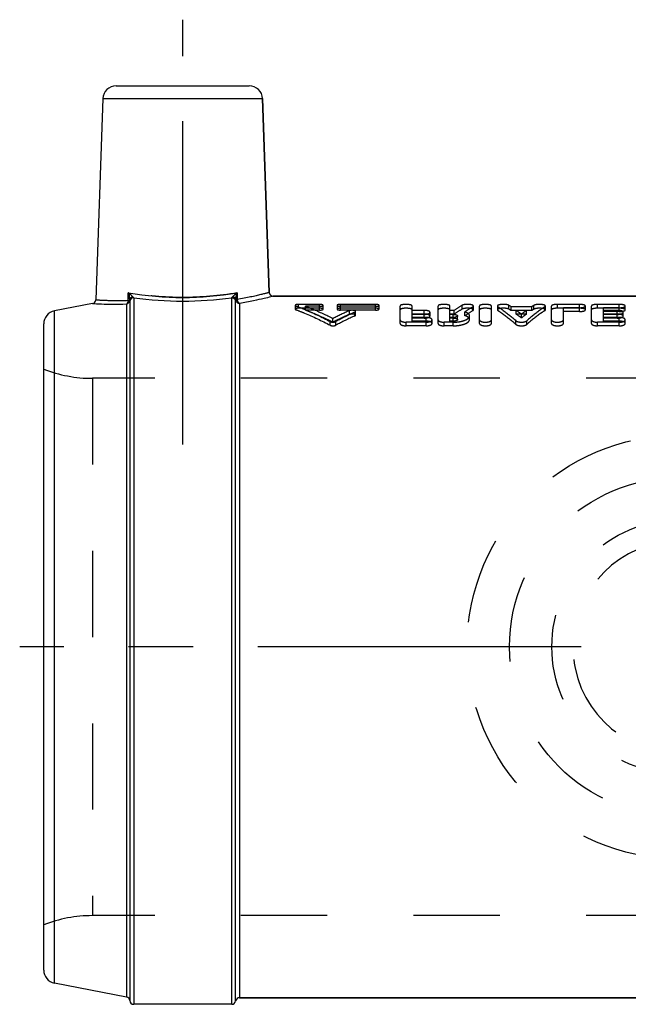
# Model space of a CAD drawing. Header units: millimetres. Extents: x 439 to 560, y 465 to 540.
# Tile 1 of 9: x 439 to 485, y 465 to 540. Entities that reach past the tile are written whole.
import ezdxf

# ---------------------------------------------------------------- set-up
doc = ezdxf.new("R2010")
doc.units = ezdxf.units.MM
doc.header["$LTSCALE"] = 65.185185
doc.linetypes.add('CENTER', pattern=[0.6, 0.375, -0.075, 0.075, -0.075])
doc.linetypes.add('HIDDEN', pattern=[0.2, 0.1, -0.1])
for name, color, linetype in [('ACHSEN_S', 7, 'CONTINUOUS'), ('KOERPER', 7, 'CONTINUOUS'), ('KONST.EL_MIT_GEO', 7, 'CONTINUOUS'), ('KURVEN', 7, 'CONTINUOUS')]:
    doc.layers.add(name, color=color, linetype=linetype)

msp = doc.modelspace()

# ---------------------------------------------------------------- linework, layer by layer
at = {"layer": 'ACHSEN_S', "color": 2, "linetype": 'CENTER'}
msp.add_line((559.598, 492.295), (438.931, 492.295), dxfattribs=at)
at = {"layer": 'KOERPER', "color": 2, "linetype": 'CENTER'}
msp.add_line((451.248, 507.595), (451.248, 539.695), dxfattribs=at)
at = {"layer": 'KOERPER', "color": 7, "linetype": 'Continuous'}
for p, q in [((445.215, 533.73), (444.684, 518.533)), ((457.282, 533.73), (457.793, 519.084)), ((495.748, 518.795), (458.093, 518.795)), ((495.748, 465.795), (455.548, 465.795)), ((454.957, 465.295), (447.546, 465.295))]:
    msp.add_line(p, q, dxfattribs=at)
at = {"layer": 'KONST.EL_MIT_GEO', "color": 7, "linetype": 'Continuous'}
for p, q in [((446.214, 534.695), (456.283, 534.695)), ((445.215, 533.73), (457.282, 533.73)), ((457.793, 519.084), (457.282, 533.73)), ((447.136, 518.49), (447.137, 519.059)), ((447.476, 518.755), (447.482, 518.747)), ((447.546, 518.686), (447.546, 465.295)), ((454.957, 465.295), (454.957, 518.687)), ((455.36, 519.059), (455.361, 518.545)), ((458.093, 518.795), (495.748, 518.795)), ((444.441, 518.249), (441.558, 517.688)), ((447.006, 518.212), (447.006, 465.842)), ((447.248, 518.496), (447.247, 518.416)), ((447.247, 518.416), (447.247, 465.571)), ((447.248, 518.505), (447.248, 518.496)), ((455.253, 465.545), (455.253, 518.443)), ((455.548, 518.261), (455.548, 465.795)), ((441.558, 466.901), (441.558, 517.688)), ((440.748, 467.882), (440.748, 516.707)), ((447.006, 465.842), (441.558, 466.901)), ((455.548, 465.795), (495.748, 465.795))]:
    msp.add_line(p, q, dxfattribs=at)
at = {"layer": 'KONST.EL_MIT_GEO', "color": 8, "linetype": 'HIDDEN'}
for p, q in [((447.247, 518.416), (447.248, 518.496)), ((447.248, 518.501), (447.248, 518.505)), ((447.248, 518.496), (447.248, 518.505)), ((447.248, 518.496), (447.248, 518.501)), ((459.748, 518.111), (459.748, 517.822)), ((459.801, 517.779), (459.801, 518.068)), ((460.013, 517.892), (460.013, 518.181)), ((461.597, 518.181), (460.013, 518.181)), ((461.597, 517.892), (460.013, 517.892)), ((460.54, 517.75), (460.54, 518.038)), ((461.597, 518.038), (460.54, 518.038)), ((461.597, 517.75), (461.597, 518.181)), ((461.862, 517.822), (461.862, 518.111)), ((462.918, 518.111), (462.918, 517.822)), ((463.182, 517.75), (463.182, 518.181)), ((465.824, 518.181), (463.182, 518.181)), ((465.824, 518.038), (463.182, 518.038)), ((465.824, 517.892), (463.182, 517.892)), ((465.824, 517.75), (465.824, 518.181)), ((466.088, 517.822), (466.088, 518.111)), ((467.677, 516.743), (467.677, 518.059)), ((468.583, 517.448), (468.583, 518.059)), ((470.545, 516.743), (470.545, 518.059)), ((471.451, 517.448), (471.451, 518.059)), ((472.36, 517.823), (472.36, 518.112)), ((473.18, 517.717), (473.18, 518.005)), ((473.223, 517.771), (473.223, 518.059)), ((473.676, 516.743), (473.676, 518.059)), ((474.581, 516.743), (474.581, 518.059)), ((475.034, 518.059), (475.034, 517.771)), ((475.073, 517.72), (475.073, 518.008)), ((475.901, 517.82), (475.901, 518.109)), ((476.065, 517.718), (476.065, 518.006)), ((477.632, 518.006), (476.065, 518.006)), ((477.632, 517.718), (477.632, 518.006)), ((477.796, 517.82), (477.796, 518.109)), ((478.625, 517.72), (478.625, 518.008)), ((478.663, 517.771), (478.663, 518.059)), ((479.116, 516.743), (479.116, 518.059)), ((479.569, 517.892), (479.569, 518.181)), ((481.229, 518.181), (479.569, 518.181)), ((481.229, 517.892), (479.569, 517.892)), ((480.021, 516.743), (480.021, 517.929)), ((481.229, 517.929), (480.021, 517.929)), ((481.229, 517.642), (481.229, 518.181)), ((481.682, 517.771), (481.682, 518.059)), ((482.135, 516.743), (482.135, 518.059)), ((482.587, 517.892), (482.587, 518.181)), ((484.248, 518.181), (482.587, 518.181)), ((484.248, 517.892), (482.587, 517.892)), ((483.04, 517.448), (483.04, 517.929)), ((484.248, 517.929), (483.04, 517.929)), ((484.248, 517.642), (484.248, 518.181)), ((484.701, 517.771), (484.701, 518.059)), ((461.597, 517.75), (460.54, 517.75)), ((462.609, 516.839), (462.609, 517.117)), ((465.824, 517.75), (463.182, 517.75)), ((463.846, 517.418), (463.846, 517.702)), ((464.269, 517.315), (464.269, 517.598)), ((464.322, 517.367), (464.322, 517.651)), ((469.488, 517.732), (468.583, 517.732)), ((469.488, 517.448), (468.583, 517.448)), ((468.583, 516.916), (468.583, 517.428)), ((469.488, 517.428), (468.583, 517.428)), ((469.639, 517.194), (468.583, 517.194)), ((469.488, 517.147), (468.583, 517.147)), ((469.488, 517.448), (469.488, 517.732)), ((469.488, 517.147), (469.488, 517.428)), ((469.639, 516.916), (469.639, 517.194)), ((469.941, 517.301), (469.941, 517.584)), ((471.76, 517.732), (471.451, 517.732)), ((471.76, 517.448), (471.451, 517.448)), ((471.451, 516.916), (471.451, 517.428)), ((471.701, 517.428), (471.451, 517.428)), ((471.701, 517.194), (471.451, 517.194)), ((471.701, 517.147), (471.451, 517.147)), ((471.701, 516.916), (471.701, 517.428)), ((471.76, 517.448), (471.76, 517.732)), ((472.022, 517.033), (472.022, 517.313)), ((472.584, 517.327), (472.584, 517.61)), ((472.928, 517.033), (472.928, 517.313)), ((477.632, 517.718), (476.065, 517.718)), ((476.463, 517.448), (476.463, 517.732)), ((477.234, 517.732), (476.463, 517.732)), ((477.234, 517.448), (476.463, 517.448)), ((476.849, 517.157), (476.849, 517.439)), ((477.234, 517.448), (477.234, 517.732)), ((481.229, 517.642), (480.021, 517.642)), ((484.097, 517.732), (483.04, 517.732)), ((484.248, 517.642), (483.04, 517.642)), ((484.097, 517.448), (483.04, 517.448)), ((483.04, 516.916), (483.04, 517.428)), ((484.097, 517.428), (483.04, 517.428)), ((484.248, 517.194), (483.04, 517.194)), ((484.097, 517.147), (483.04, 517.147)), ((484.097, 517.448), (484.097, 517.732)), ((484.097, 517.147), (484.097, 517.428)), ((484.248, 516.916), (484.248, 517.194)), ((484.55, 517.301), (484.55, 517.584)), ((462.394, 516.607), (462.394, 516.882)), ((462.824, 516.607), (462.824, 516.882)), ((468.13, 516.563), (468.13, 516.838)), ((469.639, 516.838), (468.13, 516.838)), ((469.639, 516.563), (468.13, 516.563)), ((469.639, 516.916), (468.583, 516.916)), ((469.639, 516.563), (469.639, 516.838)), ((470.092, 516.743), (470.092, 517.02)), ((470.998, 516.563), (470.998, 516.838)), ((471.701, 516.838), (470.998, 516.838)), ((471.701, 516.563), (470.998, 516.563)), ((471.701, 516.916), (471.451, 516.916)), ((471.701, 516.563), (471.701, 516.838)), ((476.434, 516.672), (476.434, 516.948)), ((477.263, 516.672), (477.263, 516.948)), ((482.587, 516.563), (482.587, 516.838)), ((484.248, 516.838), (482.587, 516.838)), ((484.248, 516.563), (482.587, 516.563)), ((484.248, 516.916), (483.04, 516.916)), ((484.248, 516.563), (484.248, 516.838)), ((484.701, 516.743), (484.701, 517.02)), ((444.424, 512.595), (444.424, 471.995)), ((488.248, 512.595), (444.424, 512.595)), ((488.248, 471.995), (444.424, 471.995))]:
    msp.add_line(p, q, dxfattribs=at)
at = {"layer": 'KONST.EL_MIT_GEO', "color": 7, "linetype": 'Continuous'}
for centre, radius, start, end in [((446.214, 533.695), 1, 90, 178), ((456.283, 533.695), 1, 2, 90), ((451.248, 545.165), 26.736, 262.04121, 277.97277), ((458.093, 519.095), 0.3, 181.99601, 270.00874), ((444.384, 518.543), 0.3, 280.99494, 358.00189), ((447.531, 518.393), 0.284, 165.5148, 175.31583), ((441.748, 516.707), 1, 101, 180), ((441.748, 467.882), 1, 180, 259), ((446.948, 465.547), 0.3, 4.5216, 79), ((455.548, 465.495), 0.3, 90, 170.40591), ((447.546, 465.595), 0.3, 184.52159, 270), ((454.957, 465.595), 0.3, 270, 350.40595)]:
    msp.add_arc(centre, radius, start, end, dxfattribs=at)
at = {"layer": 'KONST.EL_MIT_GEO', "color": 8, "linetype": 'HIDDEN'}
for centre, radius, start, end in [((477.219, 509.771), 9.653, 120.22253, 124.43474), ((478.427, 509.444), 10.041, 121.50038, 125.5825), ((471.328, 510.704), 8.704, 57.027, 58.29905), ((482.369, 510.704), 8.704, 121.70095, 122.973), ((471.813, 499.249), 20.099, 113.35, 117.25256), ((471.779, 498.834), 20.206, 113.11593, 116.98999), ((472.649, 498.872), 20.516, 114.10906, 118.61605), ((472.611, 498.463), 20.615, 113.8691, 118.34452), ((477.187, 509.442), 9.671, 119.9424, 124.13336), ((478.39, 509.12), 10.053, 121.21341, 125.27671), ((471.357, 510.38), 8.718, 57.32088, 58.58676), ((470.39, 509.359), 10.344, 51.3636, 54.04641), ((470.441, 509.05), 10.334, 51.67812, 54.35275), ((483.307, 509.359), 10.344, 125.95359, 128.6364), ((483.256, 509.05), 10.334, 125.64725, 128.32188), ((482.34, 510.38), 8.718, 121.41324, 122.67912), ((444.424, 522.595), 10, 248.43481, 270), ((444.424, 461.995), 10, 90, 111.56519)]:
    msp.add_arc(centre, radius, start, end, dxfattribs=at)
for points, knots in [([(455.36, 519.059), (454.004, 518.83), (451.248, 518.588), (448.493, 518.83), (447.137, 519.059)], [0, 0, 0, 0, 0.5, 1, 1, 1, 1]), ([(447.248, 518.51), (447.248, 518.6), (447.215, 518.786), (447.166, 518.967), (447.137, 519.059)], [0, 0, 0, 0, 0.479399, 1, 1, 1, 1]), ([(447.476, 518.755), (447.434, 518.811), (447.319, 518.913), (447.202, 519.009), (447.137, 519.059)], [0, 0, 0, 0, 0.458426, 1, 1, 1, 1]), ([(447.546, 518.686), (447.474, 518.686), (447.324, 518.632), (447.253, 518.488), (447.247, 518.416)], [0, 0, 0, 0, 0.503849, 1, 1, 1, 1]), ([(447.482, 518.747), (447.42, 518.735), (447.302, 518.678), (447.248, 518.554), (447.248, 518.496)], [0, 0, 0, 0, 0.523918, 1, 1, 1, 1]), ([(447.546, 518.686), (447.541, 518.69), (447.516, 518.707), (447.496, 518.729), (447.482, 518.747)], [0, 0, 0, 0, 0.221282, 1, 1, 1, 1]), ([(455.025, 518.759), (455.019, 518.751), (455.001, 518.724), (454.977, 518.699), (454.957, 518.687)], [0, 0, 0, 0, 0.287216, 1, 1, 1, 1]), ([(455.025, 518.759), (455.082, 518.747), (455.19, 518.697), (455.245, 518.588), (455.249, 518.536)], [0, 0, 0, 0, 0.527313, 1, 1, 1, 1]), ([(455.36, 519.059), (455.329, 519.036), (455.218, 518.948), (455.108, 518.857), (455.04, 518.779)], [0, 0, 0, 0, 0.272643, 1, 1, 1, 1]), ([(455.04, 518.779), (455.095, 518.763), (455.193, 518.708), (455.246, 518.604), (455.25, 518.554)], [0, 0, 0, 0, 0.531148, 1, 1, 1, 1]), ([(455.36, 519.059), (455.346, 519.016), (455.297, 518.851), (455.258, 518.681), (455.25, 518.554)], [0, 0, 0, 0, 0.261178, 1, 1, 1, 1]), ([(447.006, 518.212), (447.025, 518.221), (447.11, 518.29), (447.136, 518.407), (447.136, 518.49)], [0, 0, 0, 0, 0.20719, 1, 1, 1, 1]), ([(455.249, 518.536), (455.249, 518.526), (455.251, 518.495), (455.253, 518.464), (455.253, 518.443)], [0, 0, 0, 0, 0.307774, 1, 1, 1, 1]), ([(455.361, 518.545), (455.366, 518.511), (455.389, 518.401), (455.468, 518.277), (455.548, 518.261)], [0, 0, 0, 0, 0.294023, 1, 1, 1, 1]), ([(460.013, 518.181), (459.95, 518.181), (459.864, 518.173), (459.777, 518.148), (459.748, 518.122), (459.748, 518.111)], [0, 0, 0, 0, 0.663395, 0.879209, 1, 1, 1, 1]), ([(459.748, 518.111), (459.748, 518.107), (459.757, 518.084), (459.783, 518.074), (459.801, 518.068)], [0, 0, 0, 0, 0.172386, 1, 1, 1, 1]), ([(460.013, 517.892), (459.95, 517.892), (459.864, 517.884), (459.777, 517.858), (459.748, 517.833), (459.748, 517.822)], [0, 0, 0, 0, 0.66416, 0.879922, 1, 1, 1, 1]), ([(459.801, 518.068), (460.019, 517.987), (460.904, 517.639), (461.763, 517.225), (462.394, 516.882)], [0, 0, 0, 0, 0.244987, 1, 1, 1, 1]), ([(460.54, 518.038), (460.713, 517.973), (461.416, 517.696), (462.102, 517.378), (462.609, 517.117)], [0, 0, 0, 0, 0.245988, 1, 1, 1, 1]), ([(461.862, 518.111), (461.862, 518.122), (461.834, 518.148), (461.745, 518.173), (461.66, 518.181), (461.597, 518.181)], [0, 0, 0, 0, 0.118989, 0.33729, 1, 1, 1, 1]), ([(461.597, 518.038), (461.66, 518.038), (461.746, 518.047), (461.834, 518.074), (461.862, 518.1), (461.862, 518.111)], [0, 0, 0, 0, 0.662344, 0.880267, 1, 1, 1, 1]), ([(461.862, 517.822), (461.862, 517.833), (461.833, 517.858), (461.745, 517.884), (461.66, 517.892), (461.597, 517.892)], [0, 0, 0, 0, 0.118278, 0.336525, 1, 1, 1, 1]), ([(463.182, 518.181), (463.12, 518.181), (463.034, 518.173), (462.946, 518.148), (462.918, 518.122), (462.918, 518.111)], [0, 0, 0, 0, 0.663683, 0.880997, 1, 1, 1, 1]), ([(462.918, 518.111), (462.918, 518.1), (462.946, 518.074), (463.034, 518.047), (463.12, 518.038), (463.182, 518.038)], [0, 0, 0, 0, 0.119718, 0.338627, 1, 1, 1, 1]), ([(463.182, 517.892), (463.12, 517.892), (463.034, 517.884), (462.946, 517.858), (462.918, 517.833), (462.918, 517.822)], [0, 0, 0, 0, 0.664449, 0.881708, 1, 1, 1, 1]), ([(466.088, 518.111), (466.088, 518.122), (466.06, 518.148), (465.972, 518.173), (465.886, 518.181), (465.824, 518.181)], [0, 0, 0, 0, 0.118989, 0.33729, 1, 1, 1, 1]), ([(465.824, 518.038), (465.887, 518.038), (465.972, 518.047), (466.06, 518.074), (466.088, 518.1), (466.088, 518.111)], [0, 0, 0, 0, 0.662344, 0.880267, 1, 1, 1, 1]), ([(466.088, 517.822), (466.088, 517.833), (466.06, 517.858), (465.972, 517.884), (465.886, 517.892), (465.824, 517.892)], [0, 0, 0, 0, 0.118278, 0.336525, 1, 1, 1, 1]), ([(468.583, 518.059), (468.583, 518.079), (468.535, 518.123), (468.383, 518.168), (468.13, 518.192), (467.877, 518.168), (467.725, 518.124), (467.677, 518.079), (467.677, 518.059)], [0, 0, 0, 0, 0.060736, 0.169261, 0.499308, 0.829854, 0.939887, 1, 1, 1, 1]), ([(468.583, 517.771), (468.583, 517.79), (468.535, 517.834), (468.383, 517.878), (468.13, 517.902), (467.877, 517.878), (467.725, 517.835), (467.677, 517.79), (467.677, 517.771)], [0, 0, 0, 0, 0.06037, 0.16887, 0.499307, 0.830244, 0.940252, 1, 1, 1, 1]), ([(471.451, 518.059), (471.451, 518.079), (471.403, 518.123), (471.251, 518.168), (470.998, 518.192), (470.745, 518.168), (470.593, 518.124), (470.545, 518.079), (470.545, 518.059)], [0, 0, 0, 0, 0.060736, 0.169261, 0.499308, 0.829854, 0.939887, 1, 1, 1, 1]), ([(471.451, 517.771), (471.451, 517.79), (471.403, 517.834), (471.251, 517.878), (470.998, 517.902), (470.745, 517.878), (470.593, 517.835), (470.545, 517.79), (470.545, 517.771)], [0, 0, 0, 0, 0.06037, 0.16887, 0.499307, 0.830244, 0.940252, 1, 1, 1, 1]), ([(473.223, 518.059), (473.223, 518.075), (473.19, 518.113), (473.07, 518.158), (472.855, 518.187), (472.599, 518.178), (472.423, 518.148), (472.36, 518.112)], [0, 0, 0, 0, 0.053611, 0.143794, 0.429116, 0.758518, 1, 1, 1, 1]), ([(473.223, 517.771), (473.223, 517.787), (473.19, 517.824), (473.07, 517.868), (472.855, 517.898), (472.599, 517.888), (472.423, 517.859), (472.36, 517.823)], [0, 0, 0, 0, 0.053225, 0.143296, 0.42879, 0.758486, 1, 1, 1, 1]), ([(473.18, 518.005), (473.187, 518.009), (473.206, 518.022), (473.223, 518.043), (473.223, 518.059)], [0, 0, 0, 0, 0.32956, 1, 1, 1, 1]), ([(474.581, 518.059), (474.581, 518.079), (474.534, 518.123), (474.382, 518.168), (474.129, 518.192), (473.876, 518.168), (473.723, 518.124), (473.676, 518.079), (473.676, 518.059)], [0, 0, 0, 0, 0.060736, 0.169261, 0.499308, 0.829854, 0.939887, 1, 1, 1, 1]), ([(474.581, 517.771), (474.581, 517.79), (474.533, 517.834), (474.382, 517.878), (474.129, 517.902), (473.876, 517.878), (473.724, 517.835), (473.676, 517.79), (473.676, 517.771)], [0, 0, 0, 0, 0.06037, 0.16887, 0.499307, 0.830244, 0.940252, 1, 1, 1, 1]), ([(475.901, 518.109), (475.875, 518.125), (475.806, 518.15), (475.637, 518.181), (475.407, 518.187), (475.191, 518.159), (475.068, 518.114), (475.034, 518.076), (475.034, 518.059)], [0, 0, 0, 0, 0.101037, 0.238057, 0.566069, 0.853638, 0.945239, 1, 1, 1, 1]), ([(475.034, 518.059), (475.034, 518.055), (475.039, 518.033), (475.058, 518.017), (475.073, 518.008)], [0, 0, 0, 0, 0.202306, 1, 1, 1, 1]), ([(475.901, 517.82), (475.875, 517.836), (475.806, 517.86), (475.637, 517.891), (475.408, 517.897), (475.191, 517.869), (475.069, 517.825), (475.034, 517.787), (475.034, 517.771)], [0, 0, 0, 0, 0.100972, 0.238061, 0.566374, 0.854131, 0.945627, 1, 1, 1, 1]), ([(475.073, 518.008), (475.188, 517.933), (475.664, 517.609), (476.11, 517.242), (476.434, 516.948)], [0, 0, 0, 0, 0.239229, 1, 1, 1, 1]), ([(478.625, 518.008), (478.509, 517.933), (478.033, 517.609), (477.587, 517.242), (477.263, 516.948)], [0, 0, 0, 0, 0.239229, 1, 1, 1, 1]), ([(478.663, 518.059), (478.663, 518.075), (478.629, 518.114), (478.508, 518.159), (478.291, 518.187), (478.061, 518.181), (477.891, 518.15), (477.821, 518.125), (477.796, 518.109)], [0, 0, 0, 0, 0.053827, 0.144681, 0.431743, 0.761134, 0.900006, 1, 1, 1, 1]), ([(478.663, 517.771), (478.663, 517.787), (478.629, 517.825), (478.508, 517.869), (478.291, 517.897), (478.061, 517.891), (477.891, 517.86), (477.821, 517.836), (477.796, 517.82)], [0, 0, 0, 0, 0.053443, 0.144189, 0.431436, 0.76113, 0.900071, 1, 1, 1, 1]), ([(478.625, 518.008), (478.631, 518.012), (478.648, 518.024), (478.663, 518.044), (478.663, 518.059)], [0, 0, 0, 0, 0.325765, 1, 1, 1, 1]), ([(479.569, 518.181), (479.461, 518.181), (479.315, 518.168), (479.163, 518.123), (479.116, 518.079), (479.116, 518.059)], [0, 0, 0, 0, 0.661527, 0.879698, 1, 1, 1, 1]), ([(479.569, 517.892), (479.461, 517.892), (479.315, 517.878), (479.163, 517.834), (479.116, 517.79), (479.116, 517.771)], [0, 0, 0, 0, 0.662309, 0.880426, 1, 1, 1, 1]), ([(481.682, 518.059), (481.682, 518.079), (481.634, 518.123), (481.483, 518.168), (481.337, 518.181), (481.229, 518.181)], [0, 0, 0, 0, 0.120881, 0.336988, 1, 1, 1, 1]), ([(481.229, 517.929), (481.337, 517.929), (481.484, 517.945), (481.635, 517.994), (481.682, 518.039), (481.682, 518.059)], [0, 0, 0, 0, 0.660232, 0.877642, 1, 1, 1, 1]), ([(481.682, 517.771), (481.682, 517.79), (481.634, 517.834), (481.483, 517.878), (481.336, 517.892), (481.229, 517.892)], [0, 0, 0, 0, 0.120152, 0.336206, 1, 1, 1, 1]), ([(482.587, 518.181), (482.48, 518.181), (482.334, 518.168), (482.182, 518.123), (482.135, 518.079), (482.135, 518.059)], [0, 0, 0, 0, 0.661527, 0.879698, 1, 1, 1, 1]), ([(482.587, 517.892), (482.48, 517.892), (482.334, 517.878), (482.182, 517.834), (482.135, 517.79), (482.135, 517.771)], [0, 0, 0, 0, 0.662309, 0.880426, 1, 1, 1, 1]), ([(484.701, 518.059), (484.701, 518.079), (484.653, 518.123), (484.502, 518.168), (484.355, 518.181), (484.248, 518.181)], [0, 0, 0, 0, 0.120881, 0.336988, 1, 1, 1, 1]), ([(484.248, 517.929), (484.355, 517.929), (484.502, 517.945), (484.653, 517.994), (484.701, 518.039), (484.701, 518.059)], [0, 0, 0, 0, 0.660232, 0.877642, 1, 1, 1, 1]), ([(484.701, 517.771), (484.701, 517.79), (484.653, 517.834), (484.502, 517.878), (484.355, 517.892), (484.248, 517.892)], [0, 0, 0, 0, 0.120152, 0.336206, 1, 1, 1, 1]), ([(459.748, 517.822), (459.748, 517.818), (459.757, 517.795), (459.783, 517.786), (459.801, 517.779)], [0, 0, 0, 0, 0.171385, 1, 1, 1, 1]), ([(459.801, 517.779), (460.019, 517.699), (460.904, 517.355), (461.763, 516.946), (462.394, 516.607)], [0, 0, 0, 0, 0.245096, 1, 1, 1, 1]), ([(460.54, 517.75), (460.713, 517.685), (461.416, 517.412), (462.102, 517.097), (462.609, 516.839)], [0, 0, 0, 0, 0.246075, 1, 1, 1, 1]), ([(461.597, 517.75), (461.66, 517.75), (461.746, 517.758), (461.834, 517.785), (461.862, 517.811), (461.862, 517.822)], [0, 0, 0, 0, 0.663129, 0.880985, 1, 1, 1, 1]), ([(462.918, 517.822), (462.918, 517.811), (462.946, 517.785), (463.034, 517.758), (463.12, 517.75), (463.182, 517.75)], [0, 0, 0, 0, 0.119, 0.337843, 1, 1, 1, 1]), ([(464.322, 517.651), (464.322, 517.674), (464.248, 517.719), (464.135, 517.735), (463.987, 517.738), (463.888, 517.72), (463.846, 517.702)], [0, 0, 0, 0, 0.14063, 0.406191, 0.730532, 1, 1, 1, 1]), ([(464.322, 517.367), (464.322, 517.39), (464.248, 517.434), (464.135, 517.451), (463.987, 517.453), (463.888, 517.435), (463.846, 517.418)], [0, 0, 0, 0, 0.139993, 0.405689, 0.730385, 1, 1, 1, 1]), ([(464.269, 517.598), (464.277, 517.602), (464.299, 517.613), (464.322, 517.634), (464.322, 517.651)], [0, 0, 0, 0, 0.342555, 1, 1, 1, 1]), ([(464.269, 517.315), (464.277, 517.319), (464.299, 517.329), (464.322, 517.35), (464.322, 517.367)], [0, 0, 0, 0, 0.34364, 1, 1, 1, 1]), ([(465.824, 517.75), (465.887, 517.75), (465.972, 517.758), (466.06, 517.785), (466.088, 517.811), (466.088, 517.822)], [0, 0, 0, 0, 0.663129, 0.880985, 1, 1, 1, 1]), ([(469.941, 517.584), (469.941, 517.607), (469.898, 517.659), (469.743, 517.717), (469.596, 517.732), (469.488, 517.732)], [0, 0, 0, 0, 0.134511, 0.352139, 1, 1, 1, 1]), ([(469.488, 517.428), (469.596, 517.428), (469.744, 517.446), (469.898, 517.508), (469.941, 517.561), (469.941, 517.584)], [0, 0, 0, 0, 0.644822, 0.863971, 1, 1, 1, 1]), ([(469.941, 517.301), (469.941, 517.323), (469.898, 517.375), (469.743, 517.432), (469.596, 517.448), (469.488, 517.448)], [0, 0, 0, 0, 0.133633, 0.351162, 1, 1, 1, 1]), ([(469.488, 517.147), (469.596, 517.147), (469.744, 517.164), (469.898, 517.226), (469.941, 517.279), (469.941, 517.301)], [0, 0, 0, 0, 0.645832, 0.864859, 1, 1, 1, 1]), ([(470.092, 517.02), (470.092, 517.063), (470.018, 517.125), (469.911, 517.163), (469.836, 517.178), (469.795, 517.184)], [0, 0, 0, 0, 0.364146, 0.651681, 1, 1, 1, 1]), ([(471.701, 517.428), (471.778, 517.428), (471.882, 517.423), (472.022, 517.355), (472.022, 517.313)], [0, 0, 0, 0, 0.647235, 1, 1, 1, 1]), ([(471.701, 516.838), (471.859, 516.838), (472.154, 516.861), (472.497, 516.946), (472.716, 517.049), (472.854, 517.142), (472.928, 517.247), (472.928, 517.313)], [0, 0, 0, 0, 0.339629, 0.63592, 0.757222, 0.857448, 1, 1, 1, 1]), ([(472.022, 517.313), (472.022, 517.271), (471.884, 517.201), (471.778, 517.194), (471.701, 517.194)], [0, 0, 0, 0, 0.353923, 1, 1, 1, 1]), ([(471.701, 517.147), (471.777, 517.147), (471.882, 517.142), (472.022, 517.075), (472.022, 517.033)], [0, 0, 0, 0, 0.648279, 1, 1, 1, 1]), ([(472.928, 517.313), (472.928, 517.342), (472.903, 517.427), (472.776, 517.534), (472.656, 517.585), (472.584, 517.61)], [0, 0, 0, 0, 0.18199, 0.525347, 1, 1, 1, 1]), ([(472.928, 517.033), (472.928, 517.062), (472.902, 517.146), (472.775, 517.252), (472.656, 517.302), (472.584, 517.327)], [0, 0, 0, 0, 0.180954, 0.52403, 1, 1, 1, 1]), ([(473.18, 517.717), (473.187, 517.721), (473.206, 517.734), (473.223, 517.755), (473.223, 517.771)], [0, 0, 0, 0, 0.330585, 1, 1, 1, 1]), ([(475.034, 517.771), (475.034, 517.766), (475.039, 517.744), (475.058, 517.729), (475.073, 517.72)], [0, 0, 0, 0, 0.201514, 1, 1, 1, 1]), ([(475.073, 517.72), (475.188, 517.646), (475.663, 517.325), (476.11, 516.963), (476.434, 516.672)], [0, 0, 0, 0, 0.239393, 1, 1, 1, 1]), ([(478.625, 517.72), (478.509, 517.646), (478.034, 517.325), (477.587, 516.963), (477.263, 516.672)], [0, 0, 0, 0, 0.239393, 1, 1, 1, 1]), ([(478.625, 517.72), (478.631, 517.724), (478.648, 517.736), (478.663, 517.756), (478.663, 517.771)], [0, 0, 0, 0, 0.326769, 1, 1, 1, 1]), ([(481.229, 517.642), (481.337, 517.642), (481.484, 517.658), (481.634, 517.706), (481.682, 517.751), (481.682, 517.771)], [0, 0, 0, 0, 0.66105, 0.878385, 1, 1, 1, 1]), ([(484.535, 517.623), (484.519, 517.642), (484.466, 517.675), (484.32, 517.721), (484.19, 517.732), (484.097, 517.732)], [0, 0, 0, 0, 0.162514, 0.394879, 1, 1, 1, 1]), ([(484.097, 517.428), (484.205, 517.428), (484.353, 517.446), (484.507, 517.508), (484.55, 517.561), (484.55, 517.584)], [0, 0, 0, 0, 0.644822, 0.863971, 1, 1, 1, 1]), ([(484.55, 517.301), (484.55, 517.323), (484.506, 517.375), (484.352, 517.432), (484.205, 517.448), (484.097, 517.448)], [0, 0, 0, 0, 0.133633, 0.351162, 1, 1, 1, 1]), ([(484.097, 517.147), (484.205, 517.147), (484.353, 517.164), (484.507, 517.226), (484.55, 517.279), (484.55, 517.301)], [0, 0, 0, 0, 0.645832, 0.864859, 1, 1, 1, 1]), ([(484.248, 517.642), (484.355, 517.642), (484.502, 517.658), (484.653, 517.706), (484.701, 517.751), (484.701, 517.771)], [0, 0, 0, 0, 0.66105, 0.878385, 1, 1, 1, 1]), ([(484.701, 517.02), (484.701, 517.063), (484.627, 517.125), (484.52, 517.163), (484.445, 517.178), (484.404, 517.184)], [0, 0, 0, 0, 0.364146, 0.651681, 1, 1, 1, 1]), ([(462.394, 516.882), (462.458, 516.847), (462.609, 516.829), (462.76, 516.847), (462.824, 516.882)], [0, 0, 0, 0, 0.500012, 1, 1, 1, 1]), ([(462.394, 516.607), (462.458, 516.572), (462.609, 516.554), (462.759, 516.572), (462.824, 516.607)], [0, 0, 0, 0, 0.500012, 1, 1, 1, 1]), ([(467.677, 517.02), (467.677, 516.958), (467.806, 516.884), (467.961, 516.847), (468.072, 516.838), (468.13, 516.838)], [0, 0, 0, 0, 0.362104, 0.661468, 1, 1, 1, 1]), ([(467.677, 516.743), (467.677, 516.682), (467.806, 516.608), (467.961, 516.572), (468.072, 516.563), (468.13, 516.563)], [0, 0, 0, 0, 0.360952, 0.660747, 1, 1, 1, 1]), ([(469.639, 516.838), (469.697, 516.838), (469.809, 516.847), (469.964, 516.884), (470.092, 516.959), (470.092, 517.02)], [0, 0, 0, 0, 0.341198, 0.638586, 1, 1, 1, 1]), ([(470.092, 516.743), (470.092, 516.804), (469.962, 516.875), (469.808, 516.907), (469.697, 516.916), (469.639, 516.916)], [0, 0, 0, 0, 0.356811, 0.659114, 1, 1, 1, 1]), ([(469.639, 516.563), (469.697, 516.563), (469.809, 516.573), (469.964, 516.609), (470.092, 516.682), (470.092, 516.743)], [0, 0, 0, 0, 0.341925, 0.63974, 1, 1, 1, 1]), ([(470.545, 517.02), (470.545, 516.958), (470.674, 516.884), (470.829, 516.847), (470.94, 516.838), (470.998, 516.838)], [0, 0, 0, 0, 0.362104, 0.661468, 1, 1, 1, 1]), ([(470.545, 516.743), (470.545, 516.682), (470.674, 516.608), (470.829, 516.572), (470.94, 516.563), (470.998, 516.563)], [0, 0, 0, 0, 0.360952, 0.660747, 1, 1, 1, 1]), ([(471.701, 516.563), (471.859, 516.563), (472.154, 516.586), (472.497, 516.67), (472.716, 516.771), (472.853, 516.863), (472.928, 516.968), (472.928, 517.033)], [0, 0, 0, 0, 0.340329, 0.637028, 0.758334, 0.858389, 1, 1, 1, 1]), ([(472.022, 517.033), (472.022, 516.991), (471.883, 516.922), (471.778, 516.916), (471.701, 516.916)], [0, 0, 0, 0, 0.352852, 1, 1, 1, 1]), ([(473.676, 517.02), (473.676, 516.958), (473.804, 516.884), (473.959, 516.847), (474.128, 516.833), (474.296, 516.847), (474.452, 516.884), (474.581, 516.958), (474.581, 517.02)], [0, 0, 0, 0, 0.181254, 0.329487, 0.499395, 0.669277, 0.81793, 1, 1, 1, 1]), ([(473.676, 516.743), (473.676, 516.682), (473.804, 516.609), (473.959, 516.573), (474.128, 516.558), (474.296, 516.572), (474.452, 516.608), (474.581, 516.682), (474.581, 516.743)], [0, 0, 0, 0, 0.180678, 0.329124, 0.499393, 0.669637, 0.818504, 1, 1, 1, 1]), ([(476.434, 516.948), (476.48, 516.906), (476.621, 516.854), (476.848, 516.829), (477.075, 516.853), (477.217, 516.906), (477.263, 516.948)], [0, 0, 0, 0, 0.212629, 0.498866, 0.786009, 1, 1, 1, 1]), ([(476.434, 516.672), (476.48, 516.63), (476.621, 516.579), (476.848, 516.554), (477.075, 516.578), (477.217, 516.63), (477.263, 516.672)], [0, 0, 0, 0, 0.212396, 0.498865, 0.786241, 1, 1, 1, 1]), ([(479.116, 517.02), (479.116, 516.958), (479.244, 516.884), (479.399, 516.847), (479.568, 516.833), (479.736, 516.847), (479.892, 516.884), (480.021, 516.958), (480.021, 517.02)], [0, 0, 0, 0, 0.181254, 0.329487, 0.499395, 0.669277, 0.81793, 1, 1, 1, 1]), ([(479.116, 516.743), (479.116, 516.682), (479.244, 516.609), (479.399, 516.573), (479.568, 516.558), (479.736, 516.572), (479.892, 516.608), (480.021, 516.682), (480.021, 516.743)], [0, 0, 0, 0, 0.180678, 0.329124, 0.499393, 0.669637, 0.818504, 1, 1, 1, 1]), ([(482.135, 517.02), (482.135, 516.958), (482.263, 516.884), (482.419, 516.847), (482.53, 516.838), (482.587, 516.838)], [0, 0, 0, 0, 0.362104, 0.661468, 1, 1, 1, 1]), ([(482.135, 516.743), (482.135, 516.682), (482.264, 516.608), (482.419, 516.572), (482.53, 516.563), (482.587, 516.563)], [0, 0, 0, 0, 0.360952, 0.660747, 1, 1, 1, 1]), ([(484.248, 516.838), (484.306, 516.838), (484.417, 516.847), (484.573, 516.884), (484.701, 516.959), (484.701, 517.02)], [0, 0, 0, 0, 0.341198, 0.638586, 1, 1, 1, 1]), ([(484.701, 516.743), (484.701, 516.804), (484.57, 516.875), (484.417, 516.907), (484.305, 516.916), (484.248, 516.916)], [0, 0, 0, 0, 0.356811, 0.659114, 1, 1, 1, 1]), ([(484.248, 516.563), (484.306, 516.563), (484.417, 516.573), (484.572, 516.609), (484.701, 516.682), (484.701, 516.743)], [0, 0, 0, 0, 0.341925, 0.63974, 1, 1, 1, 1])]:
    msp.add_open_spline(points, degree=3, knots=knots, dxfattribs=at)
at = {"layer": 'KONST.EL_MIT_GEO', "color": 7, "linetype": 'Continuous'}
for points, knots in [([(447.137, 519.059), (448.493, 518.83), (451.248, 518.588), (454.004, 518.83), (455.36, 519.059)], [0, 0, 0, 0, 0.5, 1, 1, 1, 1]), ([(447.137, 519.059), (447.202, 519.009), (447.319, 518.913), (447.434, 518.811), (447.476, 518.755)], [0, 0, 0, 0, 0.541572, 1, 1, 1, 1]), ([(447.137, 519.059), (447.166, 518.967), (447.215, 518.786), (447.248, 518.6), (447.248, 518.51)], [0, 0, 0, 0, 0.520599, 1, 1, 1, 1]), ([(447.476, 518.755), (447.414, 518.742), (447.299, 518.686), (447.247, 518.563), (447.248, 518.506)], [0, 0, 0, 0, 0.526705, 1, 1, 1, 1]), ([(447.482, 518.747), (447.42, 518.735), (447.302, 518.678), (447.248, 518.554), (447.248, 518.496)], [0, 0, 0, 0, 0.523919, 1, 1, 1, 1]), ([(447.546, 518.686), (447.482, 518.686), (447.349, 518.643), (447.272, 518.526), (447.256, 518.464)], [0, 0, 0, 0, 0.503163, 1, 1, 1, 1]), ([(447.482, 518.747), (447.487, 518.741), (447.506, 518.718), (447.528, 518.697), (447.546, 518.686)], [0, 0, 0, 0, 0.282447, 1, 1, 1, 1]), ([(454.957, 518.687), (454.963, 518.691), (454.99, 518.71), (455.01, 518.737), (455.025, 518.759)], [0, 0, 0, 0, 0.219494, 1, 1, 1, 1]), ([(454.957, 518.687), (455.025, 518.687), (455.166, 518.639), (455.241, 518.509), (455.253, 518.443)], [0, 0, 0, 0, 0.503611, 1, 1, 1, 1]), ([(455.025, 518.759), (455.082, 518.747), (455.19, 518.697), (455.245, 518.588), (455.249, 518.536)], [0, 0, 0, 0, 0.52731, 1, 1, 1, 1]), ([(455.04, 518.779), (455.061, 518.802), (455.162, 518.903), (455.272, 518.992), (455.36, 519.059)], [0, 0, 0, 0, 0.221142, 1, 1, 1, 1]), ([(455.04, 518.779), (455.095, 518.763), (455.193, 518.708), (455.246, 518.604), (455.25, 518.554)], [0, 0, 0, 0, 0.531148, 1, 1, 1, 1]), ([(455.25, 518.554), (455.252, 518.595), (455.275, 518.766), (455.32, 518.934), (455.36, 519.059)], [0, 0, 0, 0, 0.235769, 1, 1, 1, 1]), ([(457.793, 519.084), (457.791, 519.081), (457.775, 519.082), (457.747, 519.07), (457.694, 519.058), (457.624, 519.039), (457.533, 519.015), (457.373, 518.974), (457.127, 518.912), (456.778, 518.829), (456.361, 518.737), (455.882, 518.639), (455.541, 518.576), (455.361, 518.545)], [0, 0, 0, 0, 0.004274, 0.017025, 0.038199, 0.067732, 0.105482, 0.151274, 0.266235, 0.410798, 0.582852, 0.780086, 1, 1, 1, 1]), ([(458.093, 518.795), (458.036, 518.782), (457.813, 518.721), (457.319, 518.607), (456.53, 518.433), (455.905, 518.319), (455.548, 518.261)], [0, 0, 0, 0, 0.067938, 0.266881, 0.583655, 1, 1, 1, 1]), ([(444.441, 518.249), (444.498, 518.243), (444.724, 518.234), (445.22, 518.206), (446.018, 518.191), (446.647, 518.199), (447.006, 518.212)], [0, 0, 0, 0, 0.066953, 0.264085, 0.580713, 1, 1, 1, 1]), ([(444.684, 518.533), (444.687, 518.531), (444.702, 518.535), (444.731, 518.528), (444.783, 518.527), (444.854, 518.521), (444.945, 518.516), (445.105, 518.507), (445.353, 518.495), (445.704, 518.482), (446.125, 518.475), (446.61, 518.475), (446.954, 518.484), (447.136, 518.49)], [0, 0, 0, 0, 0.004189, 0.016712, 0.037532, 0.066601, 0.103811, 0.149038, 0.262972, 0.406966, 0.579245, 0.777734, 1, 1, 1, 1]), ([(447.006, 518.212), (447.072, 518.225), (447.201, 518.298), (447.249, 518.438), (447.248, 518.505)], [0, 0, 0, 0, 0.503158, 1, 1, 1, 1]), ([(447.006, 518.212), (447.026, 518.221), (447.11, 518.29), (447.136, 518.407), (447.136, 518.49)], [0, 0, 0, 0, 0.207394, 1, 1, 1, 1]), ([(447.136, 518.49), (447.152, 518.491), (447.179, 518.492), (447.216, 518.494), (447.233, 518.498), (447.248, 518.498), (447.248, 518.501)], [0, 0, 0, 0, 0.417785, 0.732488, 0.928911, 1, 1, 1, 1]), ([(455.249, 518.536), (455.249, 518.539), (455.249, 518.545), (455.249, 518.551), (455.25, 518.554)], [0, 0, 0, 0, 0.491387, 1, 1, 1, 1]), ([(455.249, 518.536), (455.254, 518.464), (455.324, 518.317), (455.475, 518.261), (455.548, 518.261)], [0, 0, 0, 0, 0.496537, 1, 1, 1, 1]), ([(455.253, 518.443), (455.253, 518.449), (455.252, 518.48), (455.25, 518.511), (455.249, 518.536)], [0, 0, 0, 0, 0.193912, 1, 1, 1, 1]), ([(455.25, 518.554), (455.26, 518.549), (455.299, 518.549), (455.335, 518.546), (455.361, 518.545)], [0, 0, 0, 0, 0.315886, 1, 1, 1, 1]), ([(455.361, 518.545), (455.366, 518.511), (455.389, 518.401), (455.468, 518.277), (455.548, 518.261)], [0, 0, 0, 0, 0.294022, 1, 1, 1, 1])]:
    msp.add_open_spline(points, degree=3, knots=knots, dxfattribs=at)
at = {"layer": 'KONST.EL_MIT_GEO', "color": 8, "linetype": 'HIDDEN'}
for points in [[(455.04, 518.779), (455.034, 518.772), (455.029, 518.766), (455.025, 518.759)], [(469.795, 517.184), (469.744, 517.191), (469.691, 517.194), (469.639, 517.194)], [(484.404, 517.184), (484.352, 517.191), (484.3, 517.194), (484.248, 517.194)], [(484.55, 517.584), (484.55, 517.598), (484.543, 517.612), (484.535, 517.623)]]:
    msp.add_open_spline(points, degree=3, dxfattribs=at)
at = {"layer": 'KONST.EL_MIT_GEO', "color": 7, "linetype": 'Continuous'}
msp.add_open_spline([(455.025, 518.759), (455.029, 518.766), (455.034, 518.772), (455.04, 518.779)], degree=3, dxfattribs=at)
at = {"layer": 'KURVEN', "color": 8, "linetype": 'HIDDEN'}
msp.add_line((518.84, 492.295), (479.148, 492.295), dxfattribs=at)
for radius in [16, 12.8, 9.6]:
    msp.add_circle((488.748, 492.295), radius, dxfattribs=at)
msp.add_arc((488.748, 492.295), 8, 0, 270, dxfattribs=at)

doc.saveas('drawing.dxf')
